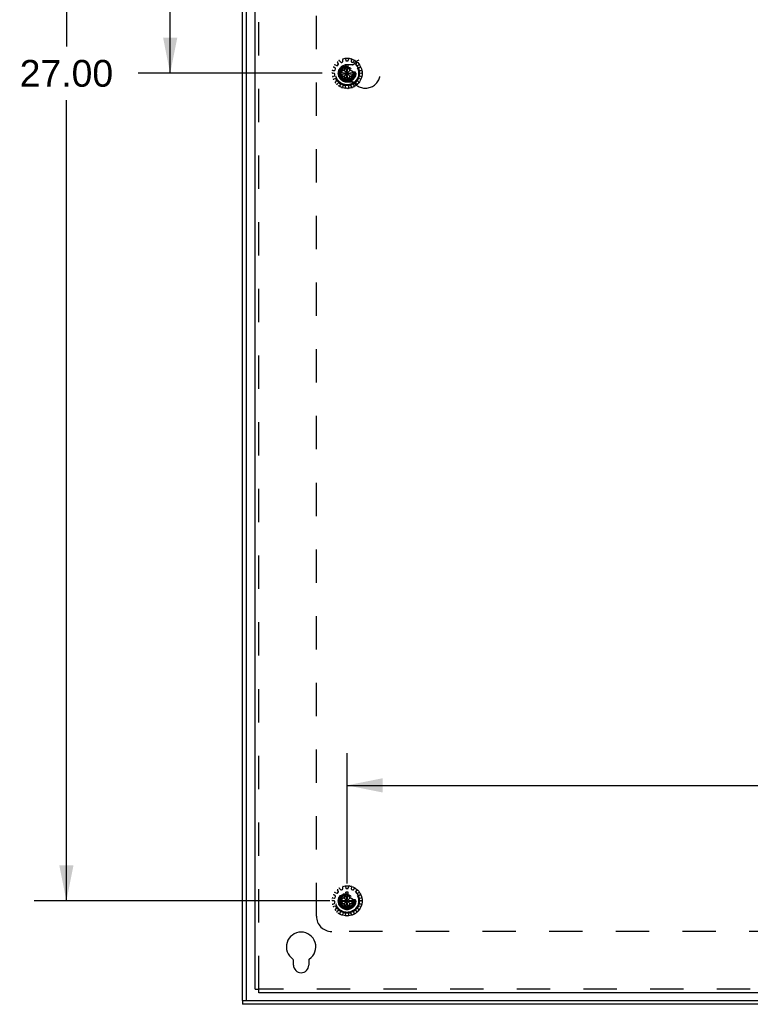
# Model space of a CAD drawing. Header units: inches. Extents: x 0 to 98.9, y 0 to 64.
# Tile 10 of 12: x 65.8 to 77.7, y 17.2 to 33.2. Entities that reach past the tile are written whole.
import ezdxf

# ---------------------------------------------------------------- set-up
doc = ezdxf.new("R2010")
doc.units = ezdxf.units.IN
doc.header["$LTSCALE"] = 5.44
doc.header["$MEASUREMENT"] = 0
doc.linetypes.add('HIDDEN', pattern=[0.2, 0.1, -0.1])
doc.layers.get('0').update_dxf_attribs({"linetype": 'CONTINUOUS'})
for name, color, linetype in [('DEFAULT_2', 8, 'HIDDEN'), ('DIMENSIONS', 7, 'CONTINUOUS'), ('DOOR_ASSEMBLY', 7, 'CONTINUOUS'), ('SUBPANEL', 7, 'CONTINUOUS')]:
    doc.layers.add(name, color=color, linetype=linetype)
doc.styles.get("Standard").update_dxf_attribs({"font": 'arial.ttf'})
doc.dimstyles.new('DIMSTYLE_1', dxfattribs={"dimtxt": 0.436364, "dimasz": 0.581818, "dimexe": 0.09, "dimexo": 0.07, "dimgap": 0.0375, "dimtad": 0, "dimtih": 1, "dimtoh": 1, "dimzin": 4, "dimdsep": 46, "dimtxsty": 'Standard', "dimblk": '_FILLED', "dimblk1": '_FILLED', "dimblk2": '_FILLED', "dimcen": 0.09, "dimadec": 3, "dimazin": 1, "dimtfac": 1, "dimtdec": 3, "dimtofl": 0, "dimtmove": 0, "dimatfit": 3, "dimldrblk": '_FILLED', "dimfxl": 0, "dimtolj": 1, "dimtzin": 4, "dimarcsym": 0})

# ---------------------------------------------------------------- blocks, each defined once
blk = doc.blocks.new('_FILLED')
at = {"color": 0, "linetype": 'ByBlock'}
blk.add_solid([(0, 0), (-1, 0.2), (-1, -0.2)], dxfattribs=at)
blk = doc.blocks.new('*D15')
at = {"layer": 'DIMENSIONS', "color": 2, "linetype": 'Continuous'}
for p, q in [((70.753, 45.874), (67.749, 45.874)), ((68.273, 45.874), (68.273, 39.56)), ((68.273, 32.374), (68.273, 38.033)), ((70.753, 32.374), (67.749, 32.374))]:
    blk.add_line(p, q, dxfattribs=at)
at = {"layer": 'DIMENSIONS', "color": 2, "linetype": 'Continuous', "xscale": 0.5818181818, "yscale": 0.5818181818, "zscale": 0.5818181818}
for p, rotation in [((68.273, 45.874), 90), ((68.273, 32.374), 270)]:
    blk.add_blockref('_FILLED', p, dxfattribs=dict(at, rotation=rotation))
at = {"layer": 'DIMENSIONS', "color": 2, "linetype": 'Continuous', "insert": (68.273, 39.342), "char_height": 0.4364, "width": 1.52484, "attachment_point": 2, "line_spacing_factor": 0.9}
blk.add_mtext('13.50\\PTYP', dxfattribs=at)
blk = doc.blocks.new('*D16')
at = {"layer": 'DIMENSIONS', "color": 2, "linetype": 'Continuous'}
for p, q in [((70.867, 45.874), (66.055, 45.874)), ((66.579, 45.874), (66.579, 32.81)), ((66.579, 18.874), (66.579, 31.938)), ((70.877, 18.874), (66.055, 18.874))]:
    blk.add_line(p, q, dxfattribs=at)
at = {"layer": 'DIMENSIONS', "color": 2, "linetype": 'Continuous', "xscale": 0.5818181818, "yscale": 0.5818181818, "zscale": 0.5818181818}
for p, rotation in [((66.579, 45.874), 90), ((66.579, 18.874), 270)]:
    blk.add_blockref('_FILLED', p, dxfattribs=dict(at, rotation=rotation))
at = {"layer": 'DIMENSIONS', "color": 2, "linetype": 'Continuous', "insert": (66.579, 32.592), "char_height": 0.4364, "width": 1.52484, "attachment_point": 2, "line_spacing_factor": 0.9}
blk.add_mtext('27.00', dxfattribs=at)
blk = doc.blocks.new('*D17')
at = {"layer": 'DIMENSIONS', "color": 2, "linetype": 'Continuous'}
for p, q in [((71.16, 19.157), (71.16, 21.282)), ((92.16, 19.167), (92.16, 21.282)), ((71.16, 20.758), (80.679, 20.758)), ((92.16, 20.758), (82.641, 20.758))]:
    blk.add_line(p, q, dxfattribs=at)
at = {"layer": 'DIMENSIONS', "color": 2, "linetype": 'Continuous', "xscale": 0.5818181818, "yscale": 0.5818181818, "zscale": 0.5818181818, "rotation": 180}
blk.add_blockref('_FILLED', (71.16, 20.758), dxfattribs=at)
at = {"layer": 'DIMENSIONS', "color": 2, "linetype": 'Continuous', "xscale": 0.5818181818, "yscale": 0.5818181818, "zscale": 0.5818181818}
blk.add_blockref('_FILLED', (92.16, 20.758), dxfattribs=at)
at = {"layer": 'DIMENSIONS', "color": 2, "linetype": 'Continuous', "insert": (81.66, 20.977), "char_height": 0.4364, "width": 1.52484, "attachment_point": 2, "line_spacing_factor": 0.9}
blk.add_mtext('21.00', dxfattribs=at)

msp = doc.modelspace()

# ---------------------------------------------------------------- linework, layer by layer
at = {"color": 3, "linetype": 'Continuous'}
for p, q in [((69.66, 17.434), (69.66, 47.314)), ((70.285, 17.827), (70.285, 17.908)), ((70.535, 17.908), (70.535, 17.827)), ((93.6, 17.374), (69.72, 17.374))]:
    msp.add_line(p, q, dxfattribs=at)
at = {"color": 7, "linetype": 'Continuous'}
for p in [(69.66, 17.434), (69.72, 17.374)]:
    msp.add_line(p, (69.72, 17.434), dxfattribs=at)
at = {"color": 3, "linetype": 'Continuous'}
for centre, radius, start, end in [((70.41, 18.124), 0.24, 303.8964, 236.1036), ((70.265, 17.908), 0.02, 0, 56.1036), ((70.555, 17.908), 0.02, 123.8964, 180), ((70.41, 17.827), 0.125, 180, 360)]:
    msp.add_arc(centre, radius, start, end, dxfattribs=at)
at = {"layer": 'DEFAULT_2', "color": 8, "linetype": 'HIDDEN'}
for p, q in [((69.72, 17.434), (69.72, 47.314)), ((71.132, 32.61), (71.14, 32.582)), ((71.18, 32.582), (71.188, 32.61)), ((70.968, 32.457), (70.944, 32.473)), ((70.966, 32.511), (70.992, 32.499)), ((71.018, 32.528), (71.003, 32.552)), ((71.004, 32.501), (71.017, 32.516)), ((71.039, 32.578), (71.057, 32.556)), ((71.069, 32.553), (71.087, 32.562)), ((71.093, 32.572), (71.089, 32.601)), ((71.142, 32.478), (71.11, 32.424)), ((71.142, 32.514), (71.142, 32.513)), ((71.142, 32.234), (71.178, 32.514)), ((71.178, 32.234), (71.142, 32.514)), ((71.142, 32.513), (71.142, 32.478)), ((71.142, 32.269), (71.178, 32.478)), ((71.178, 32.269), (71.142, 32.478)), ((71.15, 32.575), (71.17, 32.575)), ((71.178, 32.513), (71.178, 32.514)), ((71.178, 32.478), (71.178, 32.513)), ((71.21, 32.424), (71.178, 32.478)), ((71.231, 32.601), (71.227, 32.572)), ((71.233, 32.562), (71.251, 32.553)), ((71.263, 32.556), (71.281, 32.578)), ((71.317, 32.552), (71.302, 32.528)), ((71.303, 32.516), (71.316, 32.501)), ((71.328, 32.499), (71.354, 32.511)), ((71.376, 32.473), (71.352, 32.457)), ((70.951, 32.372), (70.923, 32.377)), ((70.927, 32.421), (70.956, 32.42)), ((70.928, 32.322), (70.955, 32.333)), ((70.97, 32.287), (70.942, 32.28)), ((70.961, 32.343), (70.959, 32.363)), ((70.966, 32.426), (70.972, 32.445)), ((71.02, 32.392), (71.3, 32.356)), ((71.02, 32.356), (71.3, 32.392)), ((71.021, 32.392), (71.02, 32.392)), ((71.02, 32.356), (71.021, 32.356)), ((71.056, 32.392), (71.021, 32.392)), ((71.021, 32.356), (71.056, 32.356)), ((71.11, 32.424), (71.056, 32.392)), ((71.056, 32.392), (71.265, 32.356)), ((71.056, 32.356), (71.265, 32.392)), ((71.056, 32.356), (71.11, 32.324)), ((71.11, 32.324), (71.21, 32.424)), ((71.11, 32.424), (71.21, 32.324)), ((71.11, 32.324), (71.142, 32.269)), ((71.178, 32.269), (71.21, 32.324)), ((71.265, 32.392), (71.21, 32.424)), ((71.21, 32.324), (71.265, 32.356)), ((71.299, 32.392), (71.265, 32.392)), ((71.265, 32.356), (71.299, 32.356)), ((71.3, 32.392), (71.299, 32.392)), ((71.299, 32.356), (71.3, 32.356)), ((71.348, 32.445), (71.354, 32.426)), ((71.378, 32.28), (71.35, 32.287)), ((71.361, 32.363), (71.359, 32.343)), ((71.364, 32.42), (71.393, 32.421)), ((71.365, 32.333), (71.392, 32.322)), ((71.397, 32.377), (71.369, 32.372)), ((70.97, 32.232), (70.989, 32.253)), ((70.991, 32.265), (70.981, 32.282)), ((71.022, 32.217), (70.999, 32.199)), ((71.05, 32.205), (71.034, 32.217)), ((71.044, 32.167), (71.053, 32.194)), ((71.098, 32.174), (71.084, 32.149)), ((71.128, 32.175), (71.108, 32.179)), ((71.138, 32.137), (71.136, 32.166)), ((71.142, 32.269), (71.142, 32.235)), ((71.142, 32.235), (71.142, 32.234)), ((71.178, 32.235), (71.178, 32.269)), ((71.178, 32.234), (71.178, 32.235)), ((71.184, 32.166), (71.182, 32.137)), ((71.212, 32.179), (71.192, 32.175)), ((71.236, 32.149), (71.222, 32.174)), ((71.267, 32.194), (71.276, 32.167)), ((71.286, 32.217), (71.27, 32.205)), ((71.321, 32.199), (71.298, 32.217)), ((71.339, 32.282), (71.329, 32.265)), ((71.331, 32.253), (71.35, 32.232)), ((70.968, 18.957), (70.944, 18.973)), ((70.966, 19.011), (70.992, 18.999)), ((71.018, 19.028), (71.003, 19.052)), ((71.004, 19.001), (71.017, 19.016)), ((71.039, 19.078), (71.057, 19.056)), ((71.069, 19.053), (71.087, 19.062)), ((71.093, 19.072), (71.089, 19.101)), ((71.142, 18.978), (71.11, 18.924)), ((71.132, 19.11), (71.14, 19.082)), ((71.178, 18.734), (71.142, 19.014)), ((71.142, 19.014), (71.142, 19.013)), ((71.142, 18.734), (71.178, 19.014)), ((71.142, 19.013), (71.142, 18.978)), ((71.178, 18.769), (71.142, 18.978)), ((71.142, 18.769), (71.178, 18.978)), ((71.15, 19.075), (71.17, 19.075)), ((71.178, 19.013), (71.178, 19.014)), ((71.178, 18.978), (71.178, 19.013)), ((71.21, 18.924), (71.178, 18.978)), ((71.18, 19.082), (71.188, 19.11)), ((71.231, 19.101), (71.227, 19.072)), ((71.233, 19.062), (71.251, 19.053)), ((71.263, 19.056), (71.281, 19.078)), ((71.317, 19.052), (71.302, 19.028)), ((71.303, 19.016), (71.316, 19.001)), ((71.328, 18.999), (71.354, 19.011)), ((71.376, 18.973), (71.352, 18.957)), ((70.951, 18.872), (70.923, 18.877)), ((70.927, 18.921), (70.956, 18.92)), ((70.928, 18.822), (70.955, 18.833)), ((70.961, 18.843), (70.959, 18.863)), ((70.966, 18.926), (70.972, 18.945)), ((71.02, 18.892), (71.3, 18.856)), ((71.021, 18.892), (71.02, 18.892)), ((71.02, 18.856), (71.3, 18.892)), ((71.02, 18.856), (71.021, 18.856)), ((71.056, 18.892), (71.021, 18.892)), ((71.021, 18.856), (71.056, 18.856)), ((71.11, 18.924), (71.056, 18.892)), ((71.056, 18.892), (71.265, 18.856)), ((71.056, 18.856), (71.265, 18.892)), ((71.056, 18.856), (71.11, 18.824)), ((71.11, 18.924), (71.21, 18.824)), ((71.11, 18.824), (71.21, 18.924)), ((71.11, 18.824), (71.142, 18.769)), ((71.178, 18.769), (71.21, 18.824)), ((71.265, 18.892), (71.21, 18.924)), ((71.21, 18.824), (71.265, 18.856)), ((71.299, 18.892), (71.265, 18.892)), ((71.265, 18.856), (71.299, 18.856)), ((71.3, 18.892), (71.299, 18.892)), ((71.299, 18.856), (71.3, 18.856)), ((71.348, 18.945), (71.354, 18.926)), ((71.361, 18.863), (71.359, 18.843)), ((71.364, 18.92), (71.393, 18.921)), ((71.365, 18.833), (71.392, 18.822)), ((71.397, 18.877), (71.369, 18.872)), ((70.97, 18.787), (70.942, 18.78)), ((70.97, 18.732), (70.989, 18.753)), ((70.991, 18.765), (70.981, 18.782)), ((71.022, 18.717), (70.999, 18.699)), ((71.05, 18.705), (71.034, 18.717)), ((71.044, 18.667), (71.053, 18.694)), ((71.098, 18.674), (71.084, 18.649)), ((71.128, 18.675), (71.108, 18.679)), ((71.138, 18.637), (71.136, 18.666)), ((71.142, 18.769), (71.142, 18.735)), ((71.142, 18.735), (71.142, 18.734)), ((71.178, 18.735), (71.178, 18.769)), ((71.178, 18.734), (71.178, 18.735)), ((71.184, 18.666), (71.182, 18.637)), ((71.212, 18.679), (71.192, 18.675)), ((71.236, 18.649), (71.222, 18.674)), ((71.267, 18.694), (71.276, 18.667)), ((71.286, 18.717), (71.27, 18.705)), ((71.321, 18.699), (71.298, 18.717)), ((71.339, 18.782), (71.329, 18.765)), ((71.331, 18.753), (71.35, 18.732)), ((71.378, 18.78), (71.35, 18.787)), ((92.973, 17.434), (69.72, 17.434))]:
    msp.add_line(p, q, dxfattribs=at)
for points in [[(71.178, 32.514), (71.172, 32.514), (71.166, 32.514), (71.16, 32.514), (71.154, 32.514), (71.148, 32.514), (71.142, 32.514)], [(71.02, 32.392), (71.02, 32.389), (71.02, 32.386), (71.02, 32.383), (71.02, 32.38), (71.02, 32.377), (71.02, 32.374)], [(71.02, 32.374), (71.02, 32.371), (71.02, 32.368), (71.02, 32.365), (71.02, 32.362), (71.02, 32.359), (71.02, 32.356)], [(71.301, 32.374), (71.301, 32.377), (71.3, 32.38), (71.3, 32.383), (71.3, 32.386), (71.3, 32.389), (71.3, 32.392)], [(71.3, 32.356), (71.3, 32.359), (71.3, 32.362), (71.3, 32.365), (71.3, 32.368), (71.301, 32.371), (71.301, 32.374)], [(71.142, 32.234), (71.148, 32.233), (71.154, 32.233), (71.16, 32.233), (71.166, 32.233), (71.172, 32.233), (71.178, 32.234)], [(71.178, 19.014), (71.172, 19.014), (71.166, 19.014), (71.16, 19.014), (71.154, 19.014), (71.148, 19.014), (71.142, 19.014)], [(71.02, 18.892), (71.02, 18.889), (71.02, 18.886), (71.02, 18.883), (71.02, 18.88), (71.02, 18.877), (71.02, 18.874)], [(71.02, 18.874), (71.02, 18.871), (71.02, 18.868), (71.02, 18.865), (71.02, 18.862), (71.02, 18.859), (71.02, 18.856)], [(71.301, 18.874), (71.301, 18.877), (71.3, 18.88), (71.3, 18.883), (71.3, 18.886), (71.3, 18.889), (71.3, 18.892)], [(71.3, 18.856), (71.3, 18.859), (71.3, 18.862), (71.3, 18.865), (71.3, 18.868), (71.301, 18.871), (71.301, 18.874)], [(71.142, 18.734), (71.148, 18.733), (71.154, 18.733), (71.16, 18.733), (71.166, 18.733), (71.172, 18.733), (71.178, 18.734)]]:
    msp.add_lwpolyline(points, dxfattribs=at)
for centre, radius in [((71.16, 32.374), 0.246), ((71.16, 32.374), 0.201), ((71.16, 32.374), 0.188), ((71.16, 32.374), 0.143), ((71.16, 32.374), 0.128), ((71.16, 32.374), 0.125), ((71.16, 32.374), 0.124), ((71.16, 32.374), 0.114), ((71.16, 32.374), 0.102), ((71.16, 32.374), 0.1), ((71.16, 18.874), 0.246), ((71.16, 18.874), 0.201), ((71.16, 18.874), 0.188), ((71.16, 18.874), 0.143), ((71.16, 18.874), 0.128), ((71.16, 18.874), 0.125), ((71.16, 18.874), 0.124), ((71.16, 18.874), 0.114), ((71.16, 18.874), 0.102), ((71.16, 18.874), 0.1)]:
    msp.add_circle(centre, radius, dxfattribs=at)
for centre, start, end in [((71.099, 32.602), 104.9326, 187.8493), ((71.123, 32.607), 16.1507, 99.0674), ((71.197, 32.607), 80.9326, 163.8493), ((71.221, 32.602), 352.1507, 75.0674), ((70.95, 32.481), 152.9326, 235.8493), ((70.962, 32.502), 64.1507, 147.0674), ((70.962, 32.449), 342, 55.8493), ((70.997, 32.508), 244.1507, 318), ((71.012, 32.557), 128.9326, 211.8493), ((71.01, 32.522), 318, 31.8493), ((71.031, 32.572), 40.1507, 123.0674), ((71.065, 32.563), 220.1507, 294), ((71.083, 32.571), 294, 7.8493), ((71.15, 32.585), 196.1507, 270), ((71.17, 32.585), 270, 343.8493), ((71.237, 32.571), 172.1507, 246), ((71.255, 32.563), 246, 319.8493), ((71.289, 32.572), 56.9326, 139.8493), ((71.31, 32.522), 148.1507, 222), ((71.308, 32.557), 328.1507, 51.0674), ((71.323, 32.508), 222, 295.8493), ((71.358, 32.449), 124.1507, 198), ((71.358, 32.502), 32.9326, 115.8493), ((71.37, 32.481), 304.1507, 27.0674), ((70.924, 32.386), 176.9326, 259.8493), ((70.927, 32.411), 88.1507, 171.0674), ((70.932, 32.313), 112.1507, 195.0674), ((70.94, 32.29), 200.9326, 283.8493), ((70.949, 32.362), 6, 79.8493), ((70.951, 32.342), 292.1507, 6), ((70.956, 32.43), 268.1507, 342), ((70.972, 32.277), 30, 103.8493), ((71.348, 32.277), 76.1507, 150), ((71.364, 32.43), 198, 271.8493), ((71.369, 32.342), 174, 247.8493), ((71.371, 32.362), 100.1507, 174), ((71.38, 32.29), 256.1507, 339.0674), ((71.388, 32.313), 344.9326, 67.8493), ((71.393, 32.411), 8.9326, 91.8493), ((71.396, 32.386), 280.1507, 3.0674), ((70.977, 32.225), 136.1507, 219.0674), ((70.993, 32.207), 224.9326, 307.8493), ((70.982, 32.26), 316.1507, 30), ((71.028, 32.209), 54, 127.8493), ((71.053, 32.163), 160.1507, 243.0674), ((71.044, 32.197), 340.1507, 54), ((71.075, 32.154), 248.9326, 331.8493), ((71.106, 32.17), 78, 151.8493), ((71.126, 32.165), 4.1507, 78), ((71.148, 32.138), 184.1507, 267.0674), ((71.172, 32.138), 272.9326, 355.8493), ((71.194, 32.165), 102, 175.8493), ((71.214, 32.17), 28.1507, 102), ((71.245, 32.154), 208.1507, 291.0674), ((71.276, 32.197), 126, 199.8493), ((71.267, 32.163), 296.9326, 19.8493), ((71.292, 32.209), 52.1507, 126), ((71.327, 32.207), 232.1507, 315.0674), ((71.338, 32.26), 150, 223.8493), ((71.343, 32.225), 320.9326, 43.8493), ((71.123, 19.107), 16.1507, 99.0674), ((71.197, 19.107), 80.9326, 163.8493), ((70.95, 18.981), 152.9326, 235.8493), ((70.962, 19.002), 64.1507, 147.0674), ((70.962, 18.949), 342, 55.8493), ((70.997, 19.008), 244.1507, 318), ((71.012, 19.057), 128.9326, 211.8493), ((71.01, 19.022), 318, 31.8493), ((71.031, 19.072), 40.1507, 123.0674), ((71.065, 19.063), 220.1507, 294), ((71.083, 19.071), 294, 7.8493), ((71.099, 19.102), 104.9326, 187.8493), ((71.15, 19.085), 196.1507, 270), ((71.17, 19.085), 270, 343.8493), ((71.221, 19.102), 352.1507, 75.0674), ((71.237, 19.071), 172.1507, 246), ((71.255, 19.063), 246, 319.8493), ((71.289, 19.072), 56.9326, 139.8493), ((71.31, 19.022), 148.1507, 222), ((71.308, 19.057), 328.1507, 51.0674), ((71.323, 19.008), 222, 295.8493), ((71.358, 18.949), 124.1507, 198), ((71.358, 19.002), 32.9326, 115.8493), ((71.37, 18.981), 304.1507, 27.0674), ((70.924, 18.886), 176.9326, 259.8493), ((70.927, 18.911), 88.1507, 171.0674), ((70.932, 18.813), 112.1507, 195.0674), ((70.949, 18.862), 6, 79.8493), ((70.951, 18.842), 292.1507, 6), ((70.956, 18.93), 268.1507, 342), ((71.364, 18.93), 198, 271.8493), ((71.369, 18.842), 174, 247.8493), ((71.371, 18.862), 100.1507, 174), ((71.388, 18.813), 344.9326, 67.8493), ((71.393, 18.911), 8.9326, 91.8493), ((71.396, 18.886), 280.1507, 3.0674), ((70.94, 18.79), 200.9326, 283.8493), ((70.977, 18.725), 136.1507, 219.0674), ((70.972, 18.777), 30, 103.8493), ((70.993, 18.707), 224.9326, 307.8493), ((70.982, 18.76), 316.1507, 30), ((71.028, 18.709), 54, 127.8493), ((71.053, 18.663), 160.1507, 243.0674), ((71.044, 18.697), 340.1507, 54), ((71.075, 18.654), 248.9326, 331.8493), ((71.106, 18.67), 78, 151.8493), ((71.126, 18.665), 4.1507, 78), ((71.148, 18.638), 184.1507, 267.0674), ((71.172, 18.638), 272.9326, 355.8493), ((71.194, 18.665), 102, 175.8493), ((71.214, 18.67), 28.1507, 102), ((71.245, 18.654), 208.1507, 291.0674), ((71.276, 18.697), 126, 199.8493), ((71.267, 18.663), 296.9326, 19.8493), ((71.292, 18.709), 52.1507, 126), ((71.327, 18.707), 232.1507, 315.0674), ((71.338, 18.76), 150, 223.8493), ((71.348, 18.777), 76.1507, 150), ((71.343, 18.725), 320.9326, 43.8493), ((71.38, 18.79), 256.1507, 339.0674)]:
    msp.add_arc(centre, 0.01, start, end, dxfattribs=at)
at = {"layer": 'DOOR_ASSEMBLY', "color": 3, "linetype": 'Continuous'}
for p, q in [((69.455, 17.246), (69.455, 47.501)), ((93.83, 17.186), (69.455, 17.186))]:
    msp.add_line(p, q, dxfattribs=at)
at = {"layer": 'DOOR_ASSEMBLY', "color": 7, "linetype": 'Continuous'}
for p, q in [((69.515, 47.501), (69.515, 17.246)), ((69.455, 17.246), (93.83, 17.246)), ((69.455, 17.246), (69.455, 17.186))]:
    msp.add_line(p, q, dxfattribs=at)
at = {"layer": 'SUBPANEL', "color": 8, "linetype": 'HIDDEN'}
for p, q in [((70.66, 18.624), (70.66, 46.124)), ((71.248, 32.514), (71.16, 32.514)), ((71.16, 32.233), (71.248, 32.233)), ((92.41, 18.374), (70.91, 18.374))]:
    msp.add_line(p, q, dxfattribs=at)
msp.add_circle((71.16, 18.874), 0.141, dxfattribs=at)
for centre, radius, start, end in [((71.46, 32.374), 0.242, 218.8172, 141.1828), ((71.16, 32.374), 0.141, 90, 270), ((71.248, 32.544), 0.03, 270, 321.1828), ((71.248, 32.203), 0.03, 38.8172, 90), ((70.91, 18.624), 0.25, 180, 270)]:
    msp.add_arc(centre, radius, start, end, dxfattribs=at)

# ---------------------------------------------------------------- dimensions: what is measured, and where the dimension line sits
at = {"layer": 'DIMENSIONS', "color": 2, "linetype": 'Continuous'}
dim = msp.add_linear_dim(base=(66.579, 18.874), p1=(70.937, 45.874), p2=(70.947, 18.874), angle=270, dimstyle='DIMSTYLE_1', dxfattribs=at)
dim.commit()
dim.dimension.update_dxf_attribs({"geometry": '*D16', "text_midpoint": (66.573, 32.371), "dimtype": 160})
dim = msp.add_linear_dim(base=(68.273, 32.374), p1=(70.823, 45.874), p2=(70.823, 32.374), angle=270, text='<>\\PTYP', dimstyle='DIMSTYLE_1', dxfattribs=at)
dim.commit()
dim.dimension.update_dxf_attribs({"geometry": '*D15', "text_midpoint": (68.273, 38.797), "dimtype": 160})
dim = msp.add_linear_dim(base=(92.16, 20.758), p1=(71.16, 19.087), p2=(92.16, 19.097), dimstyle='DIMSTYLE_1', dxfattribs=at)
dim.commit()
dim.dimension.update_dxf_attribs({"geometry": '*D17', "text_midpoint": (81.654, 20.756), "dimtype": 160})

doc.saveas('drawing.dxf')
